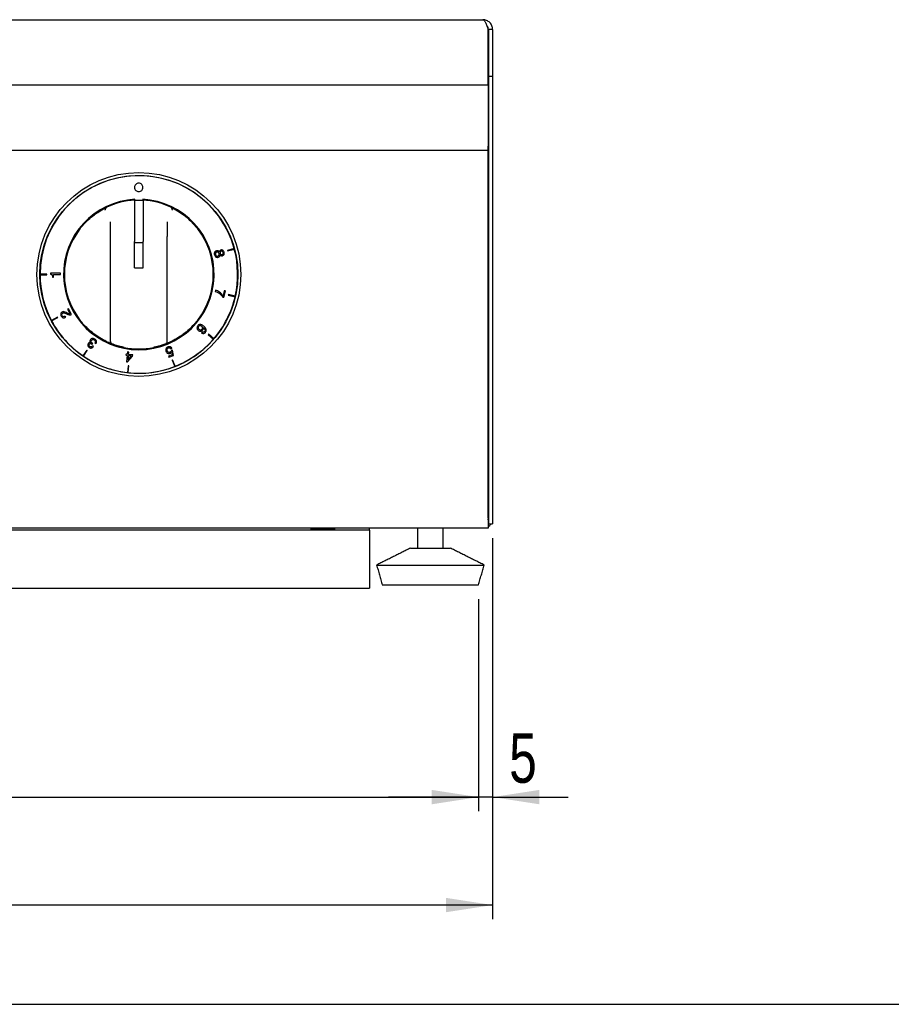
# Model space of a CAD drawing. Extents: x 24 to 2074, y 25 to 1460.
# Tile 3 of 5: x 827 to 1135, y 25 to 373. Entities that reach past the tile are written whole.
import ezdxf

# ---------------------------------------------------------------- set-up
doc = ezdxf.new("R2010")
doc.units = 0
doc.layers.get('0').update_dxf_attribs({"linetype": 'CONTINUOUS'})
doc.layers.add('SLD-0', color=179, linetype='CONTINUOUS')
doc.styles.add('SLDTEXTSTYLE2', font='TXT', dxfattribs={"width": 0.75})
doc.dimstyles.new('SLDDIMSTYLE0', dxfattribs={"dimtxt": 17.5, "dimasz": 16.51, "dimexe": 0, "dimexo": 0.0625, "dimgap": 4.375, "dimtad": 1, "dimdec": 1, "dimrnd": 1e-09, "dimzin": 12, "dimtxsty": 'SLDTEXTSTYLE2', "dimsah": 1, "dimcen": 0.09, "dimazin": 3, "dimtfac": 1, "dimtdec": 1, "dimtofl": 0, "dimtmove": 0, "dimatfit": 3, "dimtolj": 1, "dimtzin": 12})
doc.dimstyles.new('SLDDIMSTYLE1', dxfattribs={"dimtxt": 17.5, "dimasz": 16.51, "dimexe": 0, "dimexo": 0.0625, "dimgap": 4.375, "dimtad": 1, "dimdec": 1, "dimrnd": 1e-09, "dimzin": 12, "dimtxsty": 'SLDTEXTSTYLE2', "dimsah": 1, "dimcen": 0.09, "dimazin": 3, "dimtfac": 1, "dimtdec": 1, "dimtofl": 0, "dimtmove": 0, "dimatfit": 3, "dimtolj": 1, "dimtzin": 12})

# ---------------------------------------------------------------- blocks, each defined once
blk = doc.blocks.new('*D4')
at = {"layer": 'SLD-0'}
for p, q in [((198.97, 168.18), (198.97, 93.2)), ((988.97, 168.18), (988.97, 93.2)), ((198.97, 98.2), (988.97, 98.2))]:
    blk.add_line(p, q, dxfattribs=at)
for points in [[(198.97, 98.2), (215.48, 95.66), (215.48, 100.74)], [(988.97, 98.2), (972.46, 100.74), (972.46, 95.66)]]:
    blk.add_solid(points, dxfattribs=at)
at = {"layer": 'SLD-0', "insert": (574.58, 120.76), "char_height": 17.5, "attachment_point": 1, "style": 'SLDTEXTSTYLE2'}
blk.add_mtext('790', dxfattribs=at)
blk = doc.blocks.new('*D5')
at = {"layer": 'SLD-0'}
for p, q in [((993.97, 189.68), (993.97, 93.2)), ((988.97, 168.18), (988.97, 93.2)), ((988.97, 98.2), (957.22, 98.2)), ((993.97, 98.2), (988.97, 98.2)), ((993.97, 98.2), (1020.67, 98.2))]:
    blk.add_line(p, q, dxfattribs=at)
for points in [[(988.97, 98.2), (972.46, 100.74), (972.46, 95.66)], [(993.97, 98.2), (1010.48, 95.66), (1010.48, 100.74)]]:
    blk.add_solid(points, dxfattribs=at)
at = {"layer": 'SLD-0', "insert": (999.8, 120.76), "char_height": 17.5, "attachment_point": 1, "style": 'SLDTEXTSTYLE2'}
blk.add_mtext('5', dxfattribs=at)
blk = doc.blocks.new('*D6')
at = {"layer": 'SLD-0'}
for p, q in [((193.97, 189.68), (193.97, 55.06)), ((993.97, 189.68), (993.97, 55.06)), ((993.97, 60.06), (193.97, 60.06))]:
    blk.add_line(p, q, dxfattribs=at)
for points in [[(193.97, 60.06), (210.48, 57.52), (210.48, 62.6)], [(993.97, 60.06), (977.46, 62.6), (977.46, 57.52)]]:
    blk.add_solid(points, dxfattribs=at)
at = {"layer": 'SLD-0', "insert": (574.58, 82.62), "char_height": 17.5, "attachment_point": 1, "style": 'SLDTEXTSTYLE2'}
blk.add_mtext('800', dxfattribs=at)

msp = doc.modelspace()

# ---------------------------------------------------------------- linework, layer by layer
at = {"color": 7, "linetype": 'CONTINUOUS'}
for p, q in [((197.47, 372.83), (990.47, 372.83)), ((992.4, 349.78), (992.4, 369.33)), ((993.97, 369.33), (992.47, 369.33)), ((992.47, 369.33), (992.47, 352.83)), ((993.97, 369.33), (993.97, 352.83)), ((992.47, 352.83), (992.47, 349.78)), ((992.47, 352.83), (993.97, 352.83)), ((993.97, 352.83), (993.97, 349.78)), ((195.54, 349.78), (992.4, 349.78)), ((992.4, 349.78), (992.4, 347.31)), ((992.47, 349.78), (992.47, 348.37)), ((992.47, 348.37), (992.47, 329.2)), ((993.97, 349.78), (993.97, 348.37)), ((993.97, 348.37), (993.97, 329.2)), ((992.4, 347.31), (992.4, 328.14)), ((992.4, 326.73), (992.4, 328.14)), ((992.47, 329.2), (992.47, 326.73)), ((993.97, 329.2), (993.97, 326.73)), ((195.54, 326.73), (992.4, 326.73)), ((992.4, 196.68), (992.4, 326.73)), ((992.47, 326.73), (992.47, 194.68)), ((993.97, 326.73), (993.97, 194.68)), ((867.47, 309.09), (867.47, 294.43)), ((870.47, 308.95), (867.47, 308.95)), ((867.57, 308.95), (867.57, 309.39)), ((870.37, 309.39), (870.37, 308.95)), ((870.47, 309.09), (870.47, 294.43)), ((858.97, 296.2), (858.97, 301.42)), ((878.97, 301.42), (878.97, 296.2)), ((858.97, 259.19), (858.97, 296.2)), ((878.97, 259.19), (878.97, 296.2)), ((867.47, 293.59), (867.47, 294.43)), ((870.47, 293.98), (867.47, 293.98)), ((867.47, 285.18), (867.47, 293.59)), ((870.47, 293.59), (870.47, 294.43)), ((870.47, 285.18), (870.47, 293.59)), ((902.66, 291.96), (900.29, 291.33)), ((900.29, 291.33), (900.34, 291.13)), ((900.34, 291.13), (902.71, 291.77)), ((836.52, 282.93), (834.07, 282.93)), ((834.07, 282.73), (836.52, 282.73)), ((836.52, 282.73), (836.52, 282.93)), ((837.82, 283.25), (837.82, 282.93)), ((841.32, 283.25), (837.82, 283.25)), ((838.48, 281.92), (838.81, 281.92)), ((838.81, 281.92), (838.81, 282.83)), ((838.81, 282.83), (841.32, 282.83)), ((841.32, 282.83), (841.32, 283.25)), ((867.47, 285.18), (870.47, 285.18)), ((896.08, 277.32), (895.98, 276.86)), ((898.69, 274.86), (899.04, 274.78)), ((899.16, 277.08), (898.75, 275.29)), ((899.04, 274.78), (899.54, 276.99)), ((899.54, 276.99), (899.16, 277.08)), ((900.63, 275.71), (900.58, 275.51)), ((900.58, 275.51), (902.97, 274.97)), ((903.02, 275.16), (900.63, 275.71)), ((843.13, 267.7), (842.94, 268.07)), ((844.1, 270.7), (843.77, 270.52)), ((843.77, 270.52), (844.62, 268.94)), ((845.18, 268.68), (844.1, 270.7)), ((840.24, 267.76), (838.07, 266.61)), ((838.16, 266.44), (840.33, 267.58)), ((840.33, 267.58), (840.24, 267.76)), ((891.42, 262.51), (891.15, 262.19)), ((891.74, 264.12), (891.75, 264.12)), ((893.63, 261.74), (893.5, 261.59)), ((893.5, 261.59), (895.36, 259.99)), ((895.49, 260.14), (893.63, 261.74)), ((851.91, 258.74), (851.9, 258.73)), ((852.5, 258.16), (852.7, 258.46)), ((852.99, 257.38), (852.65, 257.61)), ((853.43, 258.64), (853.78, 258.4)), ((850.61, 256.08), (849.23, 254.05)), ((849.39, 253.94), (850.77, 255.97)), ((850.77, 255.97), (850.61, 256.08)), ((864.44, 254.68), (864.4, 254.31)), ((864.4, 254.31), (864.87, 254.25)), ((864.91, 254.62), (864.44, 254.68)), ((864.87, 254.25), (864.6, 251.96)), ((865.01, 255.44), (864.91, 254.62)), ((864.93, 251.92), (866.78, 253.99)), ((865.4, 255.39), (865.01, 255.44)), ((865.26, 254.21), (865.06, 252.51)), ((865.07, 252.51), (866.43, 254.07)), ((866.43, 254.07), (865.26, 254.21)), ((865.31, 254.58), (865.4, 255.39)), ((866.83, 254.39), (865.31, 254.58)), ((866.78, 253.99), (866.83, 254.39)), ((880.78, 254.45), (879.47, 253.93)), ((879.47, 253.93), (879.6, 253.58)), ((879.6, 253.58), (881.21, 254.22)), ((880.29, 256.54), (880.68, 256.7)), ((880.84, 256.03), (880.5, 255.91)), ((880.57, 255.46), (880.58, 255.45)), ((880.58, 255.45), (880.78, 254.45)), ((881.21, 254.22), (880.84, 256.03)), ((864.6, 251.96), (864.93, 251.92)), ((865.24, 250.6), (864.96, 248.16)), ((865.06, 252.51), (865.07, 252.51)), ((865.16, 248.14), (865.44, 250.58)), ((865.44, 250.58), (865.24, 250.6)), ((880.92, 252.66), (880.73, 252.59)), ((880.73, 252.59), (881.63, 250.31)), ((881.81, 250.38), (880.92, 252.66)), ((992.4, 196.68), (992.4, 193.18)), ((992.4, 193.18), (195.54, 193.18)), ((933.97, 192.99), (929.77, 192.99)), ((933.97, 192.49), (929.77, 192.49)), ((938.17, 192.99), (933.97, 192.99)), ((938.17, 192.49), (933.97, 192.49)), ((950.47, 192.48), (950.47, 193.18)), ((950.47, 192.48), (950.47, 191.84)), ((950.47, 191.84), (950.47, 179.69)), ((992.47, 194.68), (993.97, 194.68)), ((964.97, 186.18), (978.97, 186.18)), ((950.47, 179.69), (950.47, 172.04)), ((952.97, 180.18), (990.97, 180.18)), ((950.47, 172.04), (950.47, 171.98)), ((954.97, 173.18), (988.97, 173.18)), ((24, 25), (2074, 25))]:
    msp.add_line(p, q, dxfattribs=at)
at = {"color": 7, "linetype": 'CONTINUOUS', "flags": 128}
msp.add_lwpolyline([(992.4, 196.15), (992.43, 196.29), (992.47, 196.68)], dxfattribs=at)
at = {"color": 7, "linetype": 'CONTINUOUS'}
for radius in [36, 35]:
    msp.add_circle((868.97, 282.83), radius, dxfattribs=at)
for centre, radius, start, end in [((868.97, 282.83), 34.9, 15.1644, 179.8358), ((868.97, 282.83), 26.6, 93.017, 86.983), ((868.97, 282.83), 26.3, 93.2696, 115.3306), ((868.97, 282.83), 26.3, 64.6694, 86.7304), ((868.97, 282.83), 26.3, 142.2336, 217.7664), ((868.97, 282.83), 26.3, 322.2336, 37.7664), ((868.97, 282.83), 34.9, 14.8361, 15.1644), ((868.97, 282.83), 34.9, 347.307, 14.8361), ((868.97, 282.83), 34.9, 179.8358, 180.1642), ((868.97, 282.83), 34.9, 180.1642, 207.6926), ((868.97, 282.83), 34.9, 319.4495, 346.9787), ((868.97, 282.83), 34.9, 346.9787, 347.307), ((868.97, 282.83), 34.9, 207.6926, 208.0209), ((868.97, 282.83), 34.9, 208.0209, 235.5498), ((859.97, 259.19), 1, 180, 249.1617), ((877.97, 259.19), 1, 290.8383, 0), ((868.97, 282.83), 34.9, 291.5923, 319.1212), ((868.97, 282.83), 34.9, 319.1212, 319.4495), ((868.97, 282.83), 34.9, 235.5498, 235.8782), ((868.97, 282.83), 34.9, 235.8782, 263.4069), ((868.97, 282.83), 26.3, 258.6017, 281.3983), ((868.97, 282.83), 34.9, 263.4069, 263.7353), ((868.97, 282.83), 34.9, 263.7353, 291.264), ((868.97, 282.83), 34.9, 291.264, 291.5923), ((990.47, 196.68), 3.5, 303.4511, 325.1501)]:
    msp.add_arc(centre, radius, start, end, dxfattribs=at)
for points, knots in [([(990.47, 372.83), (990.55, 372.83), (990.63, 372.81), (990.79, 372.72), (990.87, 372.65), (991.03, 372.48), (991.11, 372.37), (991.27, 372.12), (991.35, 371.97), (991.52, 371.65), (991.6, 371.47), (991.76, 371.09), (991.84, 370.88), (992, 370.46), (992.08, 370.24), (992.24, 369.79), (992.32, 369.56), (992.4, 369.33)], [0, 0, 0, 0, 0.125, 0.125, 0.25, 0.25, 0.375, 0.375, 0.5, 0.5, 0.625, 0.625, 0.75, 0.75, 0.875, 0.875, 1, 1, 1, 1]), ([(993.97, 369.33), (993.97, 369.56), (993.95, 369.79), (993.86, 370.24), (993.79, 370.46), (993.62, 370.88), (993.51, 371.08), (993.26, 371.46), (993.11, 371.64), (992.78, 371.97), (992.61, 372.11), (992.23, 372.37), (992.02, 372.48), (991.6, 372.65), (991.38, 372.72), (990.93, 372.81), (990.7, 372.83), (990.47, 372.83)], [0, 0, 0, 0, 0.125, 0.125, 0.25, 0.25, 0.375, 0.375, 0.5, 0.5, 0.625, 0.625, 0.75, 0.75, 0.875, 0.875, 1, 1, 1, 1]), ([(992.47, 369.33), (992.45, 369.55), (992.39, 370.02), (992.16, 370.52), (991.92, 370.7), (991.9, 370.71)], [0, 0, 0, 0, 0.428699, 0.942965, 1, 1, 1, 1]), ([(870.42, 313.58), (870.4, 313.78), (870.35, 314.17), (870.01, 314.66), (869.52, 314.99), (868.93, 315.11), (868.34, 314.99), (867.86, 314.66), (867.51, 314.17), (867.47, 313.78), (867.44, 313.58)], [0, 0, 0, 0, 0.127199, 0.249988, 0.372784, 0.500016, 0.627186, 0.749988, 0.872797, 1, 1, 1, 1]), ([(867.44, 313.58), (867.47, 313.38), (867.51, 312.99), (867.86, 312.5), (868.34, 312.17), (868.93, 312.05), (869.52, 312.17), (870.01, 312.5), (870.35, 312.99), (870.4, 313.38), (870.42, 313.58)], [0, 0, 0, 0, 0.127203, 0.250012, 0.372814, 0.499984, 0.627216, 0.750012, 0.872801, 1, 1, 1, 1]), ([(848.18, 298.94), (848.79, 299.68), (850.03, 301.17), (851.93, 302.91), (853.68, 304.26), (855.16, 305.23), (856.55, 306.03), (857.31, 306.4), (857.69, 306.59)], [0, 0, 0, 0, 0.208768, 0.423489, 0.568485, 0.717161, 0.856307, 1, 1, 1, 1]), ([(857.1, 305.59), (857.1, 305.59), (857.11, 305.67), (857.14, 305.87), (857.25, 306.16), (857.44, 306.44), (857.61, 306.54), (857.69, 306.59)], [0, 0, 0, 0, 0.0058098, 0.1978223, 0.47464, 0.7370624, 1, 1, 1, 1]), ([(880.84, 305.59), (880.84, 305.59), (880.83, 305.67), (880.8, 305.87), (880.69, 306.16), (880.5, 306.44), (880.33, 306.54), (880.25, 306.59)], [0, 0, 0, 0, 0.00581, 0.196378, 0.473279, 0.736379, 1, 1, 1, 1]), ([(880.25, 306.59), (880.63, 306.4), (881.71, 305.87), (884.02, 304.48), (887.02, 302.14), (888.8, 300.06), (889.76, 298.94)], [0, 0, 0, 0, 0.142888, 0.402241, 0.679681, 1, 1, 1, 1]), ([(896.41, 291.18), (896.29, 291.14), (896.07, 291.06), (895.82, 290.84), (895.65, 290.53), (895.6, 290.16), (895.65, 289.89), (895.68, 289.76)], [0, 0, 0, 0, 0.203639, 0.382499, 0.554477, 0.766526, 1, 1, 1, 1]), ([(895.68, 289.76), (895.73, 289.59), (895.85, 289.28), (896.2, 288.97), (896.61, 288.84), (896.87, 288.88), (897, 288.9)], [0, 0, 0, 0, 0.290636, 0.557062, 0.767126, 1, 1, 1, 1]), ([(896.5, 290.74), (896.43, 290.72), (896.3, 290.67), (896.14, 290.53), (896.03, 290.35), (895.99, 290.11), (896.02, 289.94), (896.03, 289.85)], [0, 0, 0, 0, 0.19461, 0.372244, 0.54619, 0.761339, 1, 1, 1, 1]), ([(896.03, 289.85), (896.07, 289.75), (896.15, 289.55), (896.38, 289.36), (896.64, 289.29), (896.79, 289.32), (896.88, 289.33)], [0, 0, 0, 0, 0.296872, 0.566802, 0.777335, 1, 1, 1, 1]), ([(897.41, 290.81), (897.34, 290.89), (897.2, 291.06), (896.93, 291.19), (896.66, 291.23), (896.49, 291.19), (896.41, 291.18)], [0, 0, 0, 0, 0.287214, 0.55613, 0.770757, 1, 1, 1, 1]), ([(897.34, 290.2), (897.3, 290.3), (897.23, 290.5), (897, 290.7), (896.75, 290.78), (896.58, 290.76), (896.5, 290.74)], [0, 0, 0, 0, 0.294954, 0.565555, 0.775377, 1, 1, 1, 1]), ([(896.88, 289.33), (896.97, 289.37), (897.16, 289.45), (897.32, 289.69), (897.38, 289.95), (897.35, 290.11), (897.34, 290.2)], [0, 0, 0, 0, 0.277916, 0.548716, 0.768617, 1, 1, 1, 1]), ([(897, 288.9), (897.11, 288.94), (897.31, 289.01), (897.54, 289.22), (897.66, 289.46), (897.68, 289.64), (897.69, 289.73)], [0, 0, 0, 0, 0.29184, 0.555363, 0.766099, 1, 1, 1, 1]), ([(897.99, 291.46), (897.9, 291.43), (897.74, 291.37), (897.57, 291.2), (897.45, 291.01), (897.42, 290.87), (897.41, 290.81)], [0, 0, 0, 0, 0.281661, 0.55965, 0.778558, 1, 1, 1, 1]), ([(898.08, 291.03), (898.02, 291.01), (897.91, 290.97), (897.77, 290.85), (897.69, 290.69), (897.66, 290.49), (897.68, 290.36), (897.7, 290.28)], [0, 0, 0, 0, 0.207384, 0.38764, 0.559543, 0.770091, 1, 1, 1, 1]), ([(897.69, 289.73), (897.75, 289.66), (897.87, 289.54), (898.1, 289.44), (898.32, 289.41), (898.45, 289.43), (898.52, 289.44)], [0, 0, 0, 0, 0.28282, 0.561518, 0.779756, 1, 1, 1, 1]), ([(897.7, 290.28), (897.73, 290.2), (897.78, 290.04), (897.97, 289.89), (898.18, 289.83), (898.32, 289.85), (898.39, 289.87)], [0, 0, 0, 0, 0.286968, 0.549933, 0.761728, 1, 1, 1, 1]), ([(899.11, 290.7), (899.06, 290.83), (898.97, 291.1), (898.68, 291.38), (898.33, 291.52), (898.1, 291.48), (897.99, 291.46)], [0, 0, 0, 0, 0.28838, 0.559204, 0.76973, 1, 1, 1, 1]), ([(898.76, 290.57), (898.73, 290.66), (898.67, 290.82), (898.5, 290.99), (898.29, 291.06), (898.16, 291.04), (898.08, 291.03)], [0, 0, 0, 0, 0.292805, 0.560038, 0.768355, 1, 1, 1, 1]), ([(898.39, 289.87), (898.45, 289.89), (898.56, 289.92), (898.68, 290.03), (898.77, 290.18), (898.8, 290.37), (898.77, 290.5), (898.76, 290.57)], [0, 0, 0, 0, 0.201674, 0.380424, 0.55236, 0.764334, 1, 1, 1, 1]), ([(898.52, 289.44), (898.63, 289.49), (898.87, 289.58), (899.11, 289.89), (899.19, 290.29), (899.14, 290.55), (899.11, 290.7)], [0, 0, 0, 0, 0.23916, 0.488042, 0.715083, 1, 1, 1, 1]), ([(837.82, 282.93), (837.91, 282.91), (838.07, 282.86), (838.27, 282.71), (838.45, 282.4), (838.47, 282.12), (838.48, 281.92)], [0, 0, 0, 0, 0.204309, 0.381338, 0.554146, 1, 1, 1, 1]), ([(895.98, 276.86), (896.59, 276.6), (897.66, 276.14), (898.38, 275.25), (898.69, 274.86)], [0, 0, 0, 0, 0.5734087, 1, 1, 1, 1]), ([(898.75, 275.29), (898.35, 275.78), (897.63, 276.68), (896.56, 277.12), (896.08, 277.32)], [0, 0, 0, 0, 0.549164, 1, 1, 1, 1]), ([(841.88, 269.55), (841.79, 269.49), (841.61, 269.38), (841.42, 269.12), (841.34, 268.81), (841.36, 268.46), (841.46, 268.23), (841.51, 268.11)], [0, 0, 0, 0, 0.2018, 0.382344, 0.556715, 0.769378, 1, 1, 1, 1]), ([(841.51, 268.11), (841.58, 268), (841.71, 267.8), (842, 267.59), (842.35, 267.48), (842.75, 267.51), (843, 267.64), (843.13, 267.7)], [0, 0, 0, 0, 0.202535, 0.38327, 0.556378, 0.767264, 1, 1, 1, 1]), ([(841.85, 268.27), (841.81, 268.36), (841.74, 268.54), (841.77, 268.81), (841.89, 269.03), (842.02, 269.12), (842.09, 269.16)], [0, 0, 0, 0, 0.288104, 0.558942, 0.771713, 1, 1, 1, 1]), ([(842.94, 268.07), (842.83, 268.02), (842.62, 267.92), (842.32, 267.91), (842.1, 267.99), (841.95, 268.1), (841.88, 268.21), (841.85, 268.27)], [0, 0, 0, 0, 0.283543, 0.555386, 0.69486, 0.839371, 1, 1, 1, 1]), ([(843.34, 269.37), (843.09, 269.51), (842.74, 269.7), (842.21, 269.7), (842, 269.6), (841.88, 269.55)], [0, 0, 0, 0, 0.545002, 0.759649, 1, 1, 1, 1]), ([(842.09, 269.16), (842.2, 269.21), (842.43, 269.3), (842.92, 269.19), (843.24, 269), (843.45, 268.87)], [0, 0, 0, 0, 0.246414, 0.487546, 1, 1, 1, 1]), ([(844.62, 268.94), (844.5, 268.92), (844.25, 268.88), (843.82, 269.07), (843.53, 269.25), (843.34, 269.37)], [0, 0, 0, 0, 0.255443, 0.52562, 1, 1, 1, 1]), ([(843.45, 268.87), (843.73, 268.72), (844.13, 268.5), (844.75, 268.52), (845.02, 268.62), (845.18, 268.68)], [0, 0, 0, 0, 0.5132622, 0.7325333, 1, 1, 1, 1]), ([(859.62, 258.25), (859.5, 258.29), (859.28, 258.37), (857.57, 259.09), (855.17, 260.38), (852.68, 262.11), (850.54, 264.02), (849.13, 265.52), (848.39, 266.46), (848.18, 266.72)], [0, 0, 0, 0, 0.1703892, 0.3422017, 0.5158628, 0.69639, 0.8229538, 0.9496923, 1, 1, 1, 1]), ([(889.76, 266.72), (889.14, 265.98), (887.9, 264.48), (885.99, 262.74), (884.25, 261.4), (882.75, 260.41), (881.36, 259.62), (879.83, 258.85), (878.57, 258.34), (878.4, 258.28), (878.33, 258.25)], [0, 0, 0, 0, 0.143558, 0.286852, 0.386355, 0.485771, 0.584646, 0.683462, 0.859497, 1, 1, 1, 1]), ([(889.83, 264.74), (889.74, 264.63), (889.58, 264.41), (889.49, 264.03), (889.54, 263.67), (889.7, 263.35), (889.87, 263.17), (889.95, 263.09)], [0, 0, 0, 0, 0.2359618, 0.4318469, 0.6097792, 0.8105116, 1, 1, 1, 1]), ([(891.89, 264.56), (891.58, 264.8), (891.2, 265.1), (890.63, 265.17), (890.35, 265.13), (890.06, 264.99), (889.91, 264.83), (889.83, 264.74)], [0, 0, 0, 0, 0.485891, 0.60319, 0.721455, 0.849654, 1, 1, 1, 1]), ([(890.1, 264.49), (890.05, 264.42), (889.96, 264.3), (889.91, 264.08), (889.94, 263.86), (890.04, 263.63), (890.16, 263.51), (890.22, 263.45)], [0, 0, 0, 0, 0.201081, 0.382959, 0.559889, 0.7739, 1, 1, 1, 1]), ([(891.16, 264.53), (891.07, 264.6), (890.88, 264.72), (890.57, 264.76), (890.29, 264.68), (890.16, 264.55), (890.1, 264.49)], [0, 0, 0, 0, 0.28898, 0.555165, 0.766021, 1, 1, 1, 1]), ([(891.28, 263.46), (891.33, 263.53), (891.43, 263.65), (891.48, 263.87), (891.46, 264.1), (891.35, 264.34), (891.23, 264.46), (891.16, 264.53)], [0, 0, 0, 0, 0.201767, 0.382513, 0.557187, 0.769958, 1, 1, 1, 1]), ([(892.47, 262.35), (892.54, 262.45), (892.67, 262.62), (892.77, 262.92), (892.78, 263.22), (892.68, 263.62), (892.39, 264.09), (892.06, 264.4), (891.89, 264.56)], [0, 0, 0, 0, 0.134105, 0.252413, 0.364826, 0.47906, 0.726537, 1, 1, 1, 1]), ([(889.95, 263.09), (890.09, 262.99), (890.36, 262.8), (890.82, 262.75), (891.23, 262.88), (891.42, 263.06), (891.51, 263.16)], [0, 0, 0, 0, 0.290607, 0.555745, 0.76623, 1, 1, 1, 1]), ([(890.22, 263.45), (890.31, 263.38), (890.49, 263.25), (890.8, 263.19), (891.09, 263.27), (891.22, 263.39), (891.28, 263.46)], [0, 0, 0, 0, 0.289648, 0.553543, 0.761879, 1, 1, 1, 1]), ([(891.15, 262.19), (891.23, 262.14), (891.39, 262.04), (891.66, 261.97), (891.94, 261.99), (892.23, 262.11), (892.39, 262.27), (892.47, 262.35)], [0, 0, 0, 0, 0.20117, 0.381415, 0.553, 0.76265, 1, 1, 1, 1]), ([(892.2, 262.61), (892.14, 262.55), (892.02, 262.44), (891.8, 262.38), (891.59, 262.41), (891.48, 262.48), (891.42, 262.51)], [0, 0, 0, 0, 0.293672, 0.558661, 0.770238, 1, 1, 1, 1]), ([(891.51, 263.16), (891.58, 263.24), (891.69, 263.39), (891.78, 263.65), (891.79, 263.9), (891.76, 264.05), (891.74, 264.12)], [0, 0, 0, 0, 0.29131, 0.56035, 0.772327, 1, 1, 1, 1]), ([(891.75, 264.12), (891.96, 263.91), (892.23, 263.65), (892.38, 263.24), (892.39, 263.02), (892.34, 262.8), (892.25, 262.68), (892.2, 262.61)], [0, 0, 0, 0, 0.500845, 0.621989, 0.739676, 0.861346, 1, 1, 1, 1]), ([(851.11, 258.43), (851.05, 258.33), (850.95, 258.16), (850.91, 257.85), (850.98, 257.56), (851.17, 257.28), (851.36, 257.13), (851.46, 257.05)], [0, 0, 0, 0, 0.204863, 0.382415, 0.552566, 0.764166, 1, 1, 1, 1]), ([(851.9, 258.73), (851.82, 258.74), (851.65, 258.75), (851.42, 258.69), (851.23, 258.58), (851.15, 258.48), (851.11, 258.43)], [0, 0, 0, 0, 0.279082, 0.559336, 0.778449, 1, 1, 1, 1]), ([(851.67, 257.36), (851.6, 257.42), (851.46, 257.53), (851.36, 257.76), (851.37, 257.99), (851.44, 258.11), (851.47, 258.17)], [0, 0, 0, 0, 0.2952135, 0.5591818, 0.7665638, 1, 1, 1, 1]), ([(851.47, 258.17), (851.51, 258.23), (851.59, 258.32), (851.76, 258.41), (851.95, 258.43), (852.15, 258.39), (852.28, 258.31), (852.35, 258.27)], [0, 0, 0, 0, 0.198909, 0.377738, 0.553325, 0.769269, 1, 1, 1, 1]), ([(852.65, 257.61), (852.58, 257.53), (852.44, 257.36), (852.2, 257.24), (851.99, 257.23), (851.82, 257.27), (851.72, 257.33), (851.67, 257.36)], [0, 0, 0, 0, 0.289508, 0.553, 0.689681, 0.835175, 1, 1, 1, 1]), ([(851.86, 259.8), (851.81, 259.7), (851.7, 259.52), (851.67, 259.21), (851.74, 258.94), (851.85, 258.81), (851.91, 258.74)], [0, 0, 0, 0, 0.289778, 0.557043, 0.768282, 1, 1, 1, 1]), ([(853.46, 260), (853.31, 260.09), (853.01, 260.26), (852.53, 260.28), (852.12, 260.12), (851.95, 259.91), (851.86, 259.8)], [0, 0, 0, 0, 0.2908957, 0.5575098, 0.766352, 1, 1, 1, 1]), ([(852.48, 258.59), (852.39, 258.66), (852.23, 258.79), (852.11, 259.06), (852.12, 259.34), (852.2, 259.49), (852.24, 259.56)], [0, 0, 0, 0, 0.291684, 0.556815, 0.765461, 1, 1, 1, 1]), ([(852.24, 259.56), (852.29, 259.62), (852.38, 259.73), (852.57, 259.83), (852.79, 259.86), (853.03, 259.82), (853.18, 259.74), (853.25, 259.69)], [0, 0, 0, 0, 0.1955, 0.375505, 0.553124, 0.769822, 1, 1, 1, 1]), ([(852.35, 258.27), (852.37, 258.25), (852.43, 258.22), (852.47, 258.18), (852.5, 258.16)], [0, 0, 0, 0, 0.549279, 1, 1, 1, 1]), ([(852.7, 258.46), (852.65, 258.48), (852.58, 258.52), (852.51, 258.57), (852.48, 258.59)], [0, 0, 0, 0, 0.554687, 1, 1, 1, 1]), ([(853.25, 259.69), (853.32, 259.64), (853.44, 259.55), (853.56, 259.35), (853.6, 259.13), (853.57, 258.88), (853.48, 258.72), (853.43, 258.64)], [0, 0, 0, 0, 0.204832, 0.384852, 0.556205, 0.766213, 1, 1, 1, 1]), ([(853.78, 258.4), (853.85, 258.51), (853.97, 258.71), (854.04, 259.05), (853.98, 259.4), (853.79, 259.74), (853.58, 259.91), (853.46, 260)], [0, 0, 0, 0, 0.202712, 0.382496, 0.553798, 0.76376, 1, 1, 1, 1]), ([(863.77, 257.05), (863.3, 257.16), (862.34, 257.36), (861.08, 257.73), (860.14, 258.06), (859.67, 258.23), (859.63, 258.25), (859.62, 258.25)], [0, 0, 0, 0, 0.22483, 0.447814, 0.670738, 0.885105, 1, 1, 1, 1]), ([(878.33, 258.25), (878.28, 258.24), (878.2, 258.2), (877.54, 257.96), (876.55, 257.64), (875.37, 257.31), (874.53, 257.13), (874.17, 257.05)], [0, 0, 0, 0, 0.1978677, 0.3971088, 0.6057915, 0.8282463, 1, 1, 1, 1]), ([(851.46, 257.05), (851.56, 256.99), (851.76, 256.87), (852.09, 256.82), (852.42, 256.88), (852.74, 257.07), (852.9, 257.27), (852.99, 257.38)], [0, 0, 0, 0, 0.204783, 0.383974, 0.554708, 0.765014, 1, 1, 1, 1]), ([(879.27, 257.22), (879.14, 257.16), (878.91, 257.04), (878.65, 256.76), (878.49, 256.43), (878.45, 256.05), (878.52, 255.81), (878.56, 255.68)], [0, 0, 0, 0, 0.221144, 0.413577, 0.591456, 0.795214, 1, 1, 1, 1]), ([(878.56, 255.68), (878.62, 255.56), (878.73, 255.33), (878.99, 255.07), (879.31, 254.91), (879.68, 254.87), (879.93, 254.94), (880.06, 254.98)], [0, 0, 0, 0, 0.220852, 0.410906, 0.585059, 0.787234, 1, 1, 1, 1]), ([(878.99, 255.81), (878.96, 255.9), (878.9, 256.07), (878.91, 256.33), (878.98, 256.55), (879.14, 256.74), (879.29, 256.82), (879.37, 256.86)], [0, 0, 0, 0, 0.227992, 0.422068, 0.596876, 0.795411, 1, 1, 1, 1]), ([(880.02, 255.37), (879.94, 255.34), (879.78, 255.29), (879.55, 255.31), (879.32, 255.39), (879.11, 255.56), (879.03, 255.73), (878.99, 255.81)], [0, 0, 0, 0, 0.19827, 0.381013, 0.557564, 0.76974, 1, 1, 1, 1]), ([(880.68, 256.7), (880.63, 256.8), (880.53, 256.98), (880.28, 257.19), (879.98, 257.31), (879.63, 257.33), (879.39, 257.25), (879.27, 257.22)], [0, 0, 0, 0, 0.197972, 0.378918, 0.555548, 0.770143, 1, 1, 1, 1]), ([(879.37, 256.86), (879.48, 256.89), (879.68, 256.95), (879.96, 256.88), (880.17, 256.74), (880.25, 256.61), (880.29, 256.54)], [0, 0, 0, 0, 0.304366, 0.577123, 0.785257, 1, 1, 1, 1]), ([(880.5, 255.91), (880.44, 255.78), (880.34, 255.54), (880.12, 255.42), (880.02, 255.37)], [0, 0, 0, 0, 0.556218, 1, 1, 1, 1]), ([(880.06, 254.98), (880.18, 255.05), (880.4, 255.15), (880.52, 255.37), (880.57, 255.46)], [0, 0, 0, 0, 0.568046, 1, 1, 1, 1])]:
    msp.add_open_spline(points, degree=3, knots=knots, dxfattribs=at)
for points in [[(857.69, 306.59), (857.72, 306.6)], [(880.22, 306.6), (880.25, 306.59)], [(950.47, 192.48), (237.47, 192.48)], [(929.96, 193.18), (929.77, 192.99)], [(929.77, 192.99), (929.77, 192.49)], [(938.17, 192.99), (937.98, 193.18)], [(938.17, 192.49), (938.17, 192.99)], [(967.43, 193.18), (967.43, 186.18)], [(976.52, 186.18), (976.52, 193.18)], [(964.97, 186.18), (952.97, 180.18)], [(990.97, 180.18), (978.97, 186.18)], [(952.97, 180.18), (954.97, 173.18)], [(988.97, 173.18), (990.97, 180.18)], [(237.47, 171.98), (950.47, 171.98)]]:
    msp.add_open_spline(points, degree=1, dxfattribs=at)

# ---------------------------------------------------------------- dimensions: what is measured, and where the dimension line sits
at = {"layer": 'SLD-0'}
for base, p1, p2, dimstyle, picture, middle in [((193.97, 60.06), (993.97, 194.68), (193.97, 194.68), 'SLDDIMSTYLE0', '*D6', (593.97, 60.06)), ((988.97, 98.2), (993.97, 194.68), (988.97, 173.18), 'SLDDIMSTYLE1', '*D5', (1006.27, 98.2)), ((988.97, 98.2), (198.97, 173.18), (988.97, 173.18), 'SLDDIMSTYLE0', '*D4', (593.97, 98.2))]:
    dim = msp.add_linear_dim(base=base, p1=p1, p2=p2, dimstyle=dimstyle, dxfattribs=at)
    dim.commit()
    dim.dimension.update_dxf_attribs({"geometry": picture, "text_midpoint": middle, "dimtype": 160})

doc.saveas('drawing.dxf')
